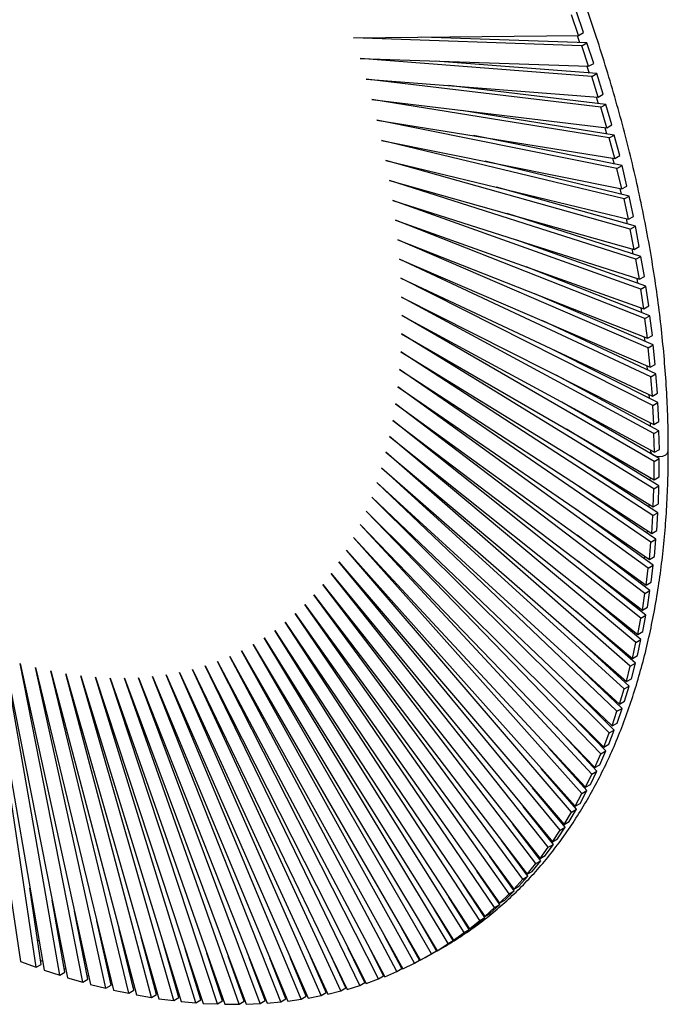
# Paper-space layout '_Isométrica' of a CAD drawing. Header units: millimetres. Extents: x -217 to 215, y -278 to 276.
# Tile 2 of 3: x 32 to 215, y -278 to -1. Entities that reach past the tile are written whole.
import ezdxf

# ---------------------------------------------------------------- set-up
doc = ezdxf.new("R2010")
doc.units = ezdxf.units.MM

psp = doc.layouts.new('_Isométrica')

# ---------------------------------------------------------------- linework, layer by layer
at = {"color": 7, "linetype": 'Continuous', "lineweight": 25}
for p, q in [((189.4, -5.52), (187.36, 0.28)), ((190.81, -4.7), (188.78, 1.09)), ((126.08, -6.22), (189.4, -5.52)), ((188.96, -5.52), (189.64, -7.51)), ((189.4, -5.52), (190.81, -4.7)), ((190.32, -8.4), (126.08, -6.22)), ((191.73, -7.58), (145.29, -6.01)), ((190.32, -8.4), (191.73, -7.58)), ((193.64, -13.37), (191.73, -7.58)), ((192.23, -14.19), (190.32, -8.4)), ((127.93, -12.01), (192.23, -14.19)), ((193.08, -17.06), (127.93, -12.01)), ((194.5, -16.25), (149.13, -12.73)), ((192.23, -14.19), (193.64, -13.37)), ((191.76, -14.17), (192.37, -16.08)), ((193.08, -17.06), (194.5, -16.25)), ((196.28, -22.03), (194.5, -16.25)), ((129.65, -17.79), (194.86, -22.85)), ((195.65, -25.71), (129.65, -17.79)), ((194.86, -22.85), (193.08, -17.06)), ((197.07, -24.9), (152.85, -19.59)), ((194.86, -22.85), (196.28, -22.03)), ((131.23, -23.55), (197.31, -31.49)), ((198.03, -34.34), (131.23, -23.55)), ((194.36, -22.81), (194.9, -24.64)), ((195.65, -25.71), (197.07, -24.9)), ((198.72, -30.67), (197.07, -24.9)), ((199.44, -33.53), (156.43, -26.58)), ((197.31, -31.49), (195.65, -25.71)), ((132.69, -29.29), (199.55, -40.09)), ((200.2, -42.94), (132.69, -29.29)), ((196.76, -31.42), (197.24, -33.17)), ((197.31, -31.49), (198.72, -30.67)), ((134.01, -35.01), (201.59, -48.67)), ((202.18, -51.49), (134.01, -35.01)), ((201.62, -42.12), (159.88, -33.69)), ((198.03, -34.34), (199.44, -33.53)), ((199.55, -40.09), (198.03, -34.34)), ((200.96, -39.28), (199.44, -33.53)), ((135.19, -40.69), (203.43, -57.19)), ((203.95, -60), (135.19, -40.69)), ((203.59, -50.68), (163.17, -40.9)), ((198.97, -40), (199.38, -41.67)), ((199.55, -40.09), (200.96, -39.28)), ((200.2, -42.94), (201.62, -42.12)), ((201.59, -48.67), (200.2, -42.94)), ((203, -47.85), (201.62, -42.12)), ((136.24, -46.34), (205.07, -65.66)), ((205.52, -68.45), (136.24, -46.34)), ((205.37, -59.18), (166.31, -48.22)), ((200.97, -48.54), (201.33, -50.13)), ((201.59, -48.67), (203, -47.85)), ((137.15, -51.94), (206.5, -74.07)), ((206.88, -76.83), (137.15, -51.94)), ((202.18, -51.49), (203.59, -50.68)), ((203.43, -57.19), (202.18, -51.49)), ((204.85, -56.38), (203.59, -50.68)), ((137.92, -57.49), (207.72, -82.41)), ((208.04, -85.14), (137.92, -57.49)), ((206.93, -67.63), (169.28, -55.61)), ((202.76, -57.03), (203.07, -58.54)), ((203.43, -57.19), (204.85, -56.38)), ((203.95, -60), (205.37, -59.18)), ((205.07, -65.66), (203.95, -60)), ((206.48, -64.85), (205.37, -59.18)), ((138.55, -62.98), (208.74, -90.66)), ((208.98, -93.37), (138.55, -62.98)), ((208.3, -76.01), (172.07, -63.08)), ((204.35, -65.46), (204.61, -66.89)), ((205.07, -65.66), (206.48, -64.85)), ((139.05, -68.42), (209.55, -98.83)), ((209.72, -101.5), (139.05, -68.42)), ((205.52, -68.45), (206.93, -67.63)), ((206.5, -74.07), (205.52, -68.45)), ((207.91, -73.25), (206.93, -67.63)), ((209.45, -84.32), (174.68, -70.61)), ((139.4, -73.79), (210.14, -106.91)), ((210.25, -109.54), (139.4, -73.79)), ((205.74, -73.83), (205.95, -75.18)), ((206.5, -74.07), (207.91, -73.25)), ((206.88, -76.83), (208.3, -76.01)), ((207.72, -82.41), (206.88, -76.83)), ((209.14, -81.59), (208.3, -76.01)), ((139.61, -79.09), (210.53, -114.88)), ((210.57, -117.47), (139.61, -79.09)), ((210.4, -92.55), (177.09, -78.18)), ((206.91, -82.12), (207.07, -83.39)), ((207.72, -82.41), (209.14, -81.59)), ((139.68, -84.31), (210.71, -122.73)), ((210.67, -125.29), (139.68, -84.31)), ((211.14, -100.69), (179.3, -85.79)), ((208.04, -85.14), (209.45, -84.32)), ((208.74, -90.66), (208.04, -85.14)), ((210.15, -89.85), (209.45, -84.32)), ((139.61, -89.45), (210.67, -130.47)), ((210.57, -132.99), (139.61, -89.45)), ((207.87, -90.32), (208, -91.51)), ((208.74, -90.66), (210.15, -89.85)), ((211.66, -108.73), (181.31, -93.41)), ((208.98, -93.37), (210.4, -92.55)), ((209.55, -98.83), (208.98, -93.37)), ((210.96, -98.02), (210.4, -92.55)), ((139.4, -94.5), (210.42, -138.09)), ((210.25, -140.55), (139.4, -94.5)), ((139.05, -99.47), (209.97, -145.56)), ((209.72, -147.98), (139.05, -99.47)), ((208.62, -98.43), (208.71, -99.55)), ((209.55, -98.83), (210.96, -98.02)), ((211.98, -116.66), (183.1, -101.03)), ((209.72, -101.5), (211.14, -100.69)), ((210.14, -106.91), (209.72, -101.5)), ((211.56, -106.09), (211.14, -100.69)), ((138.55, -104.33), (209.3, -152.9)), ((208.98, -155.27), (138.55, -104.33)), ((209.16, -106.45), (209.22, -107.49)), ((210.14, -106.91), (211.56, -106.09)), ((137.92, -109.1), (208.42, -160.09)), ((208.04, -162.4), (137.92, -109.1)), ((212.08, -124.48), (184.67, -108.65)), ((210.25, -109.54), (211.66, -108.73)), ((210.53, -114.88), (210.25, -109.54)), ((211.94, -114.06), (211.66, -108.73)), ((137.15, -113.76), (207.34, -167.12)), ((206.88, -169.38), (137.15, -113.76)), ((211.98, -132.17), (186.02, -116.24)), ((209.49, -114.35), (209.52, -115.32)), ((210.53, -114.88), (211.94, -114.06)), ((136.24, -118.31), (206.04, -173.98)), ((205.52, -176.19), (136.24, -118.31)), ((210.57, -117.47), (211.98, -116.66)), ((210.71, -122.73), (210.57, -117.47)), ((212.12, -121.92), (211.98, -116.66)), ((135.19, -122.74), (204.54, -180.68)), ((203.95, -182.83), (135.19, -122.74)), ((211.66, -139.74), (187.13, -123.79)), ((209.63, -122.15), (209.63, -122.46)), ((209.63, -122.46), (209.63, -123.06)), ((210.67, -125.29), (212.08, -124.48)), ((210.71, -122.73), (212.12, -121.92)), ((212.08, -129.66), (212.08, -124.48)), ((134.01, -127.06), (202.84, -187.2)), ((202.18, -189.29), (134.01, -127.06)), ((210.67, -130.47), (210.67, -125.29)), ((209.51, -129.8), (209.48, -130.64)), ((210.67, -130.47), (212.08, -129.66)), ((132.69, -131.25), (200.93, -193.54)), ((200.2, -195.56), (132.69, -131.25)), ((211.14, -147.17), (188, -131.29)), ((210.57, -132.99), (211.98, -132.17)), ((211.84, -137.27), (211.98, -132.17)), ((131.23, -135.32), (198.82, -199.69)), ((198.03, -201.64), (131.23, -135.32)), ((210.42, -138.09), (210.57, -132.99)), ((209.2, -137.33), (209.15, -138.11)), ((210.42, -138.09), (211.84, -137.27)), ((129.65, -139.25), (196.51, -205.64)), ((195.65, -207.53), (129.65, -139.25)), ((210.4, -154.45), (188.63, -138.71)), ((209.97, -145.56), (210.25, -140.55)), ((210.25, -140.55), (211.66, -139.74)), ((211.38, -144.75), (211.66, -139.74)), ((127.93, -143.04), (194, -211.39)), ((193.08, -213.21), (127.93, -143.04)), ((126.08, -146.7), (191.3, -216.94)), ((190.32, -218.69), (126.08, -146.7)), ((209.45, -161.59), (189.02, -146.05)), ((208.68, -144.72), (208.61, -145.43)), ((209.97, -145.56), (211.38, -144.75)), ((209.3, -152.9), (209.72, -147.98)), ((209.72, -147.98), (211.14, -147.17)), ((210.71, -152.08), (211.14, -147.17)), ((124.11, -150.22), (188.41, -222.27)), ((187.36, -223.95), (124.11, -150.22)), ((207.94, -151.97), (207.86, -152.62)), ((209.3, -152.9), (210.71, -152.08)), ((122.01, -153.58), (185.32, -227.39)), ((184.22, -228.99), (122.01, -153.58)), ((208.3, -168.56), (189.16, -153.3)), ((208.98, -155.27), (210.4, -154.45)), ((209.84, -159.27), (210.4, -154.45)), ((119.78, -156.8), (182.06, -232.28)), ((180.89, -233.81), (119.78, -156.8)), ((208.42, -160.09), (208.98, -155.27)), ((117.44, -159.87), (178.61, -236.95)), ((177.38, -238.4), (117.44, -159.87)), ((206.93, -175.37), (189.04, -160.42)), ((207, -159.06), (206.91, -159.65)), ((208.42, -160.09), (209.84, -159.27)), ((114.98, -162.78), (174.98, -241.38)), ((173.69, -242.75), (114.98, -162.78)), ((207.34, -167.12), (208.04, -162.4)), ((208.04, -162.4), (209.45, -161.59)), ((208.75, -166.3), (209.45, -161.59)), ((112.4, -165.53), (171.17, -245.58)), ((169.83, -246.87), (112.4, -165.53)), ((205.84, -165.98), (205.74, -166.52)), ((109.7, -168.11), (167.19, -249.54)), ((165.79, -250.74), (109.7, -168.11)), ((205.37, -182.01), (188.67, -167.42)), ((206.88, -169.38), (208.3, -168.56)), ((207.34, -167.12), (208.75, -166.3)), ((207.46, -173.17), (208.3, -168.56)), ((106.89, -170.54), (163.04, -253.25)), ((161.59, -254.37), (106.89, -170.54)), ((206.04, -173.98), (206.88, -169.38)), ((103.98, -172.8), (158.73, -256.71)), ((157.23, -257.75), (103.98, -172.8)), ((203.59, -188.47), (188.04, -174.28)), ((204.48, -172.74), (204.37, -173.23)), ((206.04, -173.98), (207.46, -173.17)), ((97.84, -176.81), (149.64, -262.88)), ((148.03, -263.75), (97.84, -176.81)), ((100.96, -174.89), (154.26, -259.93)), ((152.71, -260.88), (100.96, -174.89)), ((204.54, -180.68), (205.52, -176.19)), ((205.52, -176.19), (206.93, -175.37)), ((205.96, -179.86), (206.93, -175.37)), ((19.17, -177.68), (32.48, -265.97)), ((23.59, -179.34), (39.09, -268.37)), ((36.89, -267.55), (23.59, -179.34)), ((94.61, -178.55), (144.86, -265.58)), ((143.21, -266.37), (94.61, -178.55)), ((202.91, -179.32), (202.8, -179.76)), ((204.54, -180.68), (205.96, -179.86)), ((27.98, -180.83), (45.65, -270.51)), ((43.47, -269.77), (27.98, -180.83)), ((32.35, -182.13), (52.17, -272.38)), ((50, -271.73), (32.35, -182.13)), ((84.38, -182.74), (129.68, -272.11)), ((127.89, -272.63), (84.38, -182.74)), ((87.88, -181.52), (134.88, -270.2)), ((133.13, -270.81), (87.88, -181.52)), ((91.29, -180.12), (139.94, -268.02)), ((138.24, -268.72), (91.29, -180.12)), ((201.62, -194.74), (187.16, -180.97)), ((203.95, -182.83), (205.37, -182.01)), ((204.25, -186.39), (205.37, -182.01)), ((36.67, -183.27), (58.63, -273.99)), ((56.48, -273.42), (36.67, -183.27)), ((40.96, -184.22), (65.04, -275.32)), ((62.9, -274.85), (40.96, -184.22)), ((45.21, -184.99), (71.37, -276.39)), ((69.26, -276.01), (45.21, -184.99)), ((73.37, -185.32), (113.31, -276.25)), ((111.41, -276.49), (73.37, -185.32)), ((77.12, -184.64), (118.89, -275.14)), ((117.02, -275.48), (77.12, -184.64)), ((80.79, -183.78), (124.34, -273.76)), ((122.52, -274.19), (80.79, -183.78)), ((202.84, -187.2), (203.95, -182.83)), ((49.41, -185.58), (77.63, -277.19)), ((75.54, -276.89), (49.41, -185.58)), ((53.56, -185.99), (83.81, -277.71)), ((81.75, -277.51), (53.56, -185.99)), ((57.65, -186.22), (89.91, -277.96)), ((87.87, -277.85), (57.65, -186.22)), ((61.68, -186.27), (95.91, -277.94)), ((93.91, -277.92), (61.68, -186.27)), ((65.64, -186.13), (101.82, -277.65)), ((99.84, -277.71), (65.64, -186.13)), ((69.54, -185.82), (107.62, -277.08)), ((105.68, -277.24), (69.54, -185.82)), ((199.44, -200.83), (186.02, -187.5)), ((201.14, -185.72), (201.02, -186.12)), ((202.84, -187.2), (204.25, -186.39)), ((200.93, -193.54), (202.18, -189.29)), ((202.18, -189.29), (203.59, -188.47)), ((202.34, -192.72), (203.59, -188.47)), ((199.16, -191.93), (199.04, -192.29)), ((200.93, -193.54), (202.34, -192.72)), ((197.07, -206.71), (184.62, -193.84)), ((198.82, -199.69), (200.2, -195.56)), ((200.2, -195.56), (201.62, -194.74)), ((200.23, -198.87), (201.62, -194.74)), ((196.99, -197.95), (196.86, -198.26)), ((198.82, -199.69), (200.23, -198.87)), ((194.5, -212.4), (182.97, -199.98)), ((196.51, -205.64), (198.03, -201.64)), ((197.92, -204.83), (199.44, -200.83)), ((198.03, -201.64), (199.44, -200.83)), ((194.61, -203.76), (194.48, -204.04)), ((196.51, -205.64), (197.92, -204.83)), ((191.73, -217.87), (181.06, -205.91)), ((194, -211.39), (195.65, -207.53)), ((195.42, -210.58), (197.07, -206.71)), ((195.65, -207.53), (197.07, -206.71)), ((192.04, -209.36), (191.91, -209.61)), ((188.78, -223.13), (178.9, -211.61)), ((192.71, -216.12), (194.5, -212.4)), ((193.08, -213.21), (194.5, -212.4)), ((194, -211.39), (195.42, -210.58)), ((189.27, -214.76), (189.15, -214.98)), ((191.3, -216.94), (193.08, -213.21)), ((185.63, -228.17), (176.48, -217.08)), ((188.41, -222.27), (190.32, -218.69)), ((189.82, -221.46), (191.73, -217.87)), ((190.32, -218.69), (191.73, -217.87)), ((191.3, -216.94), (192.71, -216.12)), ((186.32, -219.93), (186.19, -220.12)), ((188.41, -222.27), (189.82, -221.46)), ((182.3, -232.99), (173.82, -222.3)), ((185.32, -227.39), (187.36, -223.95)), ((186.74, -226.57), (188.78, -223.13)), ((187.36, -223.95), (188.78, -223.13)), ((183.17, -224.88), (183.05, -225.05)), ((185.32, -227.39), (186.74, -226.57)), ((178.79, -237.58), (170.92, -227.26)), ((179.84, -229.6), (179.73, -229.75)), ((182.06, -232.28), (184.22, -228.99)), ((183.47, -231.47), (185.63, -228.17)), ((184.22, -228.99), (185.63, -228.17)), ((175.11, -241.93), (167.78, -231.95)), ((182.06, -232.28), (183.47, -231.47)), ((176.33, -234.09), (176.22, -234.21)), ((178.61, -236.95), (180.89, -233.81)), ((180.02, -236.13), (182.3, -232.99)), ((180.89, -233.81), (182.3, -232.99)), ((171.24, -246.05), (164.4, -236.37)), ((176.39, -240.57), (178.79, -237.58)), ((177.38, -238.4), (178.79, -237.58)), ((178.61, -236.95), (180.02, -236.13)), ((167.21, -249.93), (160.8, -240.49)), ((172.65, -238.33), (172.54, -238.44)), ((174.98, -241.38), (177.38, -238.4)), ((174.98, -241.38), (176.39, -240.57)), ((168.79, -242.34), (168.69, -242.44)), ((171.17, -245.58), (173.69, -242.75)), ((172.58, -244.76), (175.11, -241.93)), ((173.69, -242.75), (175.11, -241.93)), ((38.3, -266.73), (35.08, -245.32)), ((163.01, -253.56), (156.98, -244.31)), ((164.77, -246.1), (164.67, -246.18)), ((168.61, -248.72), (171.24, -246.05)), ((169.83, -246.87), (171.24, -246.05)), ((171.17, -245.58), (172.58, -244.76)), ((44.88, -268.95), (41.35, -248.67)), ((158.65, -256.94), (152.94, -247.83)), ((167.19, -249.54), (169.83, -246.87)), ((167.19, -249.54), (168.61, -248.72)), ((51.42, -270.91), (47.64, -251.73)), ((154.12, -260.06), (148.69, -251.04)), ((163.04, -253.25), (165.79, -250.74)), ((164.46, -252.43), (167.21, -249.93)), ((165.79, -250.74), (167.21, -249.93)), ((57.9, -272.61), (53.92, -254.5)), ((149.45, -262.94), (144.25, -253.93)), ((156.22, -252.86), (156.13, -252.92)), ((158.73, -256.71), (161.59, -254.37)), ((160.15, -255.9), (163.01, -253.56)), ((161.59, -254.37), (163.01, -253.56)), ((163.04, -253.25), (164.46, -252.43)), ((64.32, -274.03), (60.18, -256.95)), ((144.62, -265.55), (139.61, -256.49)), ((151.71, -255.85), (151.62, -255.91)), ((155.68, -259.11), (158.65, -256.94)), ((157.23, -257.75), (158.65, -256.94)), ((158.73, -256.71), (160.15, -255.9)), ((37.65, -260.12), (37.29, -259.98)), ((70.67, -275.19), (66.42, -259.09)), ((139.66, -267.9), (134.79, -258.72)), ((151.05, -262.07), (154.12, -260.06)), ((152.71, -260.88), (154.12, -260.06)), ((154.26, -259.93), (157.23, -257.75)), ((154.26, -259.93), (155.68, -259.11)), ((44.05, -262.39), (43.72, -262.28)), ((76.96, -276.07), (72.62, -260.91)), ((83.16, -276.69), (78.76, -262.4)), ((129.3, -271.81), (124.64, -262.18)), ((134.55, -269.99), (129.8, -260.62)), ((146.28, -264.77), (149.45, -262.94)), ((148.03, -263.75), (149.45, -262.94)), ((149.64, -262.88), (152.71, -260.88)), ((149.64, -262.88), (151.05, -262.07)), ((38.14, -265.62), (38.64, -265.81)), ((50.42, -264.41), (50.12, -264.32)), ((89.29, -277.03), (84.84, -263.56)), ((95.32, -277.1), (90.85, -264.38)), ((101.26, -276.9), (96.77, -264.87)), ((107.09, -276.42), (102.58, -265.02)), ((112.82, -275.68), (108.29, -264.82)), ((118.44, -274.66), (113.88, -264.29)), ((123.93, -273.37), (119.33, -263.4)), ((143.21, -266.37), (144.62, -265.55)), ((144.59, -265.49), (144.76, -265.41)), ((144.86, -265.58), (148.03, -263.75)), ((144.86, -265.58), (146.28, -264.77)), ((32.48, -265.97), (36.89, -267.55)), ((36.89, -267.55), (38.3, -266.73)), ((39.09, -268.37), (43.47, -269.77)), ((44.69, -267.87), (45.16, -268.02)), ((56.74, -266.18), (56.47, -266.11)), ((63.02, -267.69), (62.77, -267.63)), ((138.24, -268.72), (139.66, -267.9)), ((139.57, -267.75), (139.74, -267.67)), ((139.94, -268.02), (143.21, -266.37)), ((43.47, -269.77), (44.88, -268.95)), ((45.65, -270.51), (50, -271.73)), ((50, -271.73), (51.42, -270.91)), ((51.21, -269.85), (51.64, -269.98)), ((69.24, -268.94), (69.01, -268.9)), ((75.4, -269.93), (75.19, -269.91)), ((81.49, -270.66), (81.3, -270.65)), ((87.5, -271.13), (87.34, -271.12)), ((93.44, -271.33), (93.29, -271.32)), ((99.29, -271.26), (99.15, -271.26)), ((105.05, -270.92), (104.92, -270.93)), ((110.7, -270.32), (110.59, -270.33)), ((116.26, -269.44), (116.15, -269.46)), ((129.68, -272.11), (133.13, -270.81)), ((133.13, -270.81), (134.55, -269.99)), ((134.42, -269.75), (134.6, -269.68)), ((134.88, -270.2), (138.24, -268.72)), ((52.17, -272.38), (56.48, -273.42)), ((56.48, -273.42), (57.9, -272.61)), ((57.67, -271.57), (58.07, -271.68)), ((58.63, -273.99), (62.9, -274.85)), ((62.9, -274.85), (64.32, -274.03)), ((64.07, -273.03), (64.45, -273.11)), ((122.52, -274.19), (123.93, -273.37)), ((123.74, -272.96), (123.93, -272.9)), ((124.34, -273.76), (127.89, -272.63)), ((127.89, -272.63), (129.3, -271.81)), ((129.14, -271.48), (129.33, -271.42)), ((65.04, -275.32), (69.26, -276.01)), ((69.26, -276.01), (70.67, -275.19)), ((70.42, -274.22), (70.77, -274.28)), ((71.37, -276.39), (75.54, -276.89)), ((75.54, -276.89), (76.96, -276.07)), ((76.69, -275.15), (77.02, -275.19)), ((81.75, -277.51), (83.16, -276.69)), ((82.89, -275.81), (83.19, -275.84)), ((89.01, -276.21), (89.29, -276.22)), ((95.05, -276.33), (95.31, -276.33)), ((100.99, -276.19), (101.23, -276.18)), ((105.68, -277.24), (107.09, -276.42)), ((106.84, -275.78), (107.06, -275.76)), ((107.62, -277.08), (111.41, -276.49)), ((111.41, -276.49), (112.82, -275.68)), ((112.58, -275.11), (112.79, -275.07)), ((113.31, -276.25), (117.02, -275.48)), ((117.02, -275.48), (118.44, -274.66)), ((118.22, -274.16), (118.42, -274.12)), ((118.89, -275.14), (122.52, -274.19)), ((77.63, -277.19), (81.75, -277.51)), ((83.81, -277.71), (87.87, -277.85)), ((87.87, -277.85), (89.29, -277.03)), ((89.91, -277.96), (93.91, -277.92)), ((93.91, -277.92), (95.32, -277.1)), ((95.91, -277.94), (99.84, -277.71)), ((99.84, -277.71), (101.26, -276.9)), ((101.82, -277.65), (105.68, -277.24))]:
    psp.add_line(p, q, dxfattribs=at)
at = {"color": 7, "linetype": 'Continuous', "lineweight": 25, "flags": 128}
psp.add_lwpolyline([(209.63, -122.48), (209.82, -123.01), (210.36, -123.48), (211.18, -123.79), (212.13, -123.9), (213.09, -123.79), (213.9, -123.48), (214.44, -123.01), (214.63, -122.46), (214.63, -122.46)], dxfattribs=at)
at = {"color": 7, "linetype": 'Continuous', "lineweight": 25}
for points, knots in [([(214.63, -122.46), (214.63, -121.05), (214.61, -116.96), (214.41, -110.1), (213.95, -101.85), (213.27, -93.49), (212.37, -85.04), (211.25, -76.49), (209.9, -67.87), (208.34, -59.17), (206.55, -50.42), (204.56, -41.61), (202.35, -32.76), (199.92, -23.88), (197.29, -14.97), (194.46, -6.05), (191.42, 2.88), (188.18, 11.81), (184.75, 20.72), (181.12, 29.61), (177.3, 38.47), (173.3, 47.29), (169.12, 56.06), (164.77, 64.78), (160.24, 73.42), (155.55, 81.99), (150.69, 90.47), (145.67, 98.86), (140.51, 107.15), (135.2, 115.32), (129.75, 123.38), (124.16, 131.3), (118.44, 139.09), (112.6, 146.74), (106.64, 154.23), (100.57, 161.56), (94.4, 168.72), (88.13, 175.71), (81.76, 182.51), (75.31, 189.13), (68.78, 195.55), (62.18, 201.76), (55.51, 207.76), (48.79, 213.55), (42.01, 219.11), (35.19, 224.45), (28.33, 229.55), (21.44, 234.41), (14.53, 239.03), (7.6, 243.4), (0.66, 247.51), (-6.28, 251.37), (-13.22, 254.96), (-20.14, 258.28), (-27.05, 261.34), (-33.92, 264.12), (-40.77, 266.62), (-47.57, 268.85), (-54.32, 270.79), (-61.02, 272.44), (-67.65, 273.82), (-74.22, 274.9), (-80.71, 275.69), (-87.11, 276.2), (-93.42, 276.41), (-99.64, 276.33), (-105.75, 275.96), (-111.74, 275.3), (-117.62, 274.36), (-123.38, 273.12), (-129, 271.6), (-134.49, 269.79), (-139.84, 267.71), (-145.03, 265.34), (-149.95, 262.78), (-153.06, 260.88), (-154.55, 259.97)], [0, 0, 0, 0, 0.007181, 0.020815, 0.034449, 0.048083, 0.061715, 0.075347, 0.088978, 0.102608, 0.116237, 0.129865, 0.143492, 0.157119, 0.170744, 0.184369, 0.197993, 0.211617, 0.225239, 0.238862, 0.252484, 0.266105, 0.279726, 0.293347, 0.306968, 0.320589, 0.334209, 0.34783, 0.36145, 0.375071, 0.388692, 0.402313, 0.415935, 0.429557, 0.443179, 0.456802, 0.470425, 0.48405, 0.497674, 0.5113, 0.524927, 0.538554, 0.552182, 0.565812, 0.579442, 0.593074, 0.606706, 0.620339, 0.633974, 0.647609, 0.661246, 0.674883, 0.68852, 0.702158, 0.715796, 0.729433, 0.743069, 0.756704, 0.770337, 0.783967, 0.797593, 0.811215, 0.824832, 0.838442, 0.852044, 0.865639, 0.879224, 0.892799, 0.906364, 0.919918, 0.933463, 0.946998, 0.960525, 0.974045, 0.987561, 1, 1, 1, 1]), ([(148.6, -263.43), (148.89, -263.28), (150.87, -262.27), (154.39, -260.13), (159.14, -256.99), (163.72, -253.56), (168.13, -249.87), (172.36, -245.92), (176.41, -241.72), (180.28, -237.26), (183.96, -232.55), (187.44, -227.6), (190.74, -222.41), (193.83, -216.98), (196.72, -211.33), (199.4, -205.46), (201.87, -199.37), (204.13, -193.07), (206.18, -186.56), (208.01, -179.87), (209.62, -172.98), (211.01, -165.92), (212.18, -158.68), (213.12, -151.27), (213.84, -143.71), (214.34, -136), (214.59, -128.91), (214.62, -124.35), (214.63, -122.46)], [0, 0, 0, 0, 0.0068405, 0.0468287, 0.0868145, 0.1268029, 0.1668004, 0.2068131, 0.2468463, 0.2869041, 0.3269896, 0.3671043, 0.4072489, 0.4474228, 0.4876247, 0.5278526, 0.568104, 0.6083762, 0.6486664, 0.6889716, 0.7292893, 0.769617, 0.8099523, 0.8502934, 0.8906384, 0.930986, 0.9713348, 1, 1, 1, 1]), ([(160.57, -249.61), (160.55, -249.63), (160.52, -249.65), (160.49, -249.67), (160.48, -249.68)], [0, 0, 0, 0, 0.7081689, 1, 1, 1, 1])]:
    psp.add_open_spline(points, degree=3, knots=knots, dxfattribs=at)

doc.saveas('drawing.dxf')
